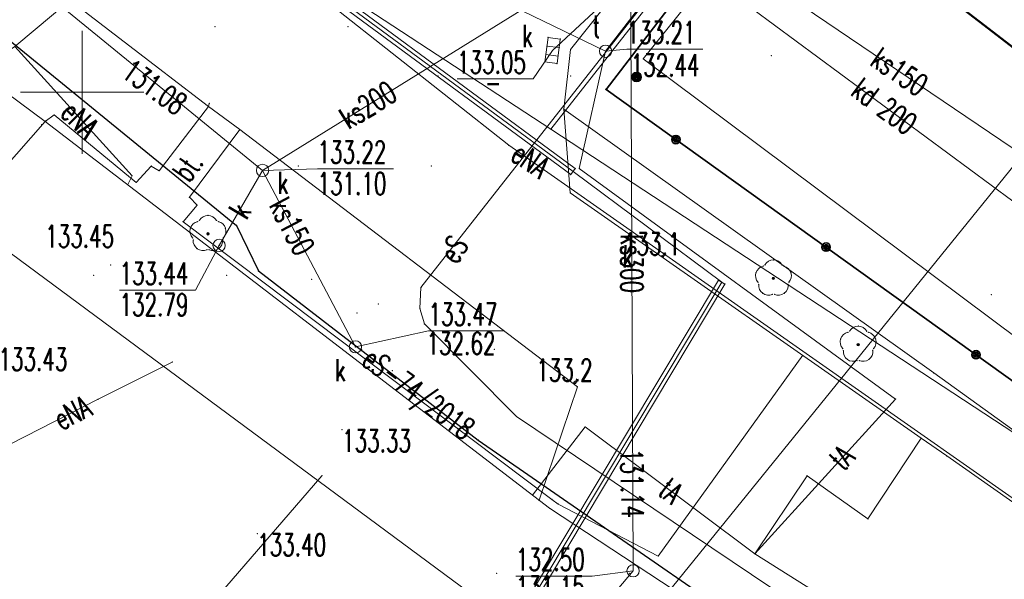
# Model space of a CAD drawing. Header units: metres. Extents: x 6429983 to 6430302, y 5950841 to 5951152.
# Tile 18 of 23: x 6430197 to 6430237, y 5950980 to 5951003. Entities that reach past the tile are written whole.
import ezdxf
from ezdxf.enums import TextEntityAlignment as Align

# ---------------------------------------------------------------- set-up
doc = ezdxf.new("R2010")
doc.units = ezdxf.units.M
doc.layers.get('0').update_dxf_attribs({"linetype": 'CONTINUOUS', "lineweight": 18})
for name, color, linetype, lineweight in [('BDOT500-KT-CR01-', 7, 'CONTINUOUS', 18), ('BDOT500-KT-KR01-', 7, 'CONTINUOUS', 18), ('BDOT500-KT-OK05_01-', 7, 'CONTINUOUS', 35), ('BDOT500-OB-OP-02-01-', 96, 'CONTINUOUS', 18), ('BDOT500-RT-PW01-', 7, 'CONTINUOUS', 18), ('EGIB-D03-', 7, 'CONTINUOUS', 18), ('EGIB-KL-B-', 96, 'CONTINUOUS', 18), ('EGIB-KL-BR-RIVB-', 96, 'CONTINUOUS', 18), ('EGIB-KL-DR-', 96, 'CONTINUOUS', 18), ('EGIB-KL-R-RV-', 96, 'CONTINUOUS', 18), ('GESUT-SU-PC-', 212, 'CONTINUOUS', 18), ('GESUT-SU-PE-03-', 1, 'CONTINUOUS', 18), ('GESUT-SU-PE-04-', 1, 'CONTINUOUS', 18), ('GESUT-SU-PK-01-', 36, 'CONTINUOUS', 18), ('GESUT-SU-PK-05-', 36, 'CONTINUOUS', 18), ('GESUT-SU-PK-US05-', 36, 'CONTINUOUS', 18), ('GESUT-SU-PK-US22_01-', 36, 'CONTINUOUS', 18), ('GESUT-SU-PT-01-', 30, 'CONTINUOUS', 18), ('GESUT-SU-PT-OP03_17-', 30, 'CONTINUOUS', 18), ('GESUT-SU-PT-US22_01-', 30, 'CONTINUOUS', 18), ('GESUT-SU-PW-01-', 5, 'CONTINUOUS', 18), ('GESUT-SU-PW-US25-', 5, 'CONTINUOUS', 18), ('GESUT-SUP-EP-01-', 1, 'CONTINUOUS', 25), ('siatka', 7, 'CONTINUOUS', 18), ('wypelnienie skarpy', 7, 'CONTINUOUS', 18), ('zakres', 1, 'CONTINUOUS', 50)]:
    doc.layers.add(name, color=color, linetype=linetype, lineweight=lineweight)
doc.styles.get("Standard").update_dxf_attribs({"font": 'simplex.shx'})

msp = doc.modelspace()

# ---------------------------------------------------------------- linework, layer by layer
for p in [(6430198.359, 5950998.68), (6430201.154, 5950992.982), (6430209.32, 5950992.4), (6430212.03, 5950991.4), (6430211.16, 5950991.04), (6430212.6, 5950988.69), (6430210.559, 5950986.292), (6430207.111, 5950982.068)]:
    msp.add_point(p)
at = {"layer": 'BDOT500-KT-CR01-', "lineweight": 18, "flags": 128}
for points in [[(6430219.84, 5951001.74), (6430219.56, 5950999.32), (6430234.59, 5950988.6), (6430255.31, 5950973.67), (6430273.42, 5950960.63)], [(6430198.5, 5950998.82), (6430198.86, 5950999.08), (6430202.2, 5950996.34), (6430202.81, 5950997), (6430203.13, 5950996.81), (6430205.13, 5950999.43)], [(6430206.4, 5950998.49), (6430204.36, 5950995.74), (6430204.67, 5950995.41), (6430204.1, 5950994.74), (6430219.08, 5950983.46)], [(6430219.08, 5950983.46), (6430219.34, 5950983.27), (6430223.4, 5950981.16), (6430229.27, 5950989.32)], [(6430227.33, 5950981.25), (6430229.45, 5950984.42), (6430231.92, 5950982.67), (6430234.08, 5950985.95)], [(6430209.74, 5950984.42), (6430198.59, 5950971.51)], [(6430227.33, 5950981.25), (6430230.4, 5950979.32), (6430233.65, 5950977.03), (6430239.47, 5950973.5), (6430245.16, 5950970.22), (6430268.25, 5950955.74), (6430278.073, 5950949.266)]]:
    msp.add_lwpolyline(points, dxfattribs=at)
at = {"layer": 'BDOT500-KT-CR01-'}
for p in [(6430219.84, 5951001.74), (6430205.13, 5950999.43), (6430219.56, 5950999.32), (6430198.86, 5950999.08), (6430198.5, 5950998.82), (6430206.4, 5950998.49), (6430202.81, 5950997), (6430203.13, 5950996.81), (6430202.2, 5950996.34), (6430204.36, 5950995.74), (6430204.67, 5950995.41), (6430204.1, 5950994.74), (6430229.27, 5950989.32), (6430234.59, 5950988.6), (6430234.08, 5950985.95), (6430209.74, 5950984.42), (6430229.45, 5950984.42), (6430219.08, 5950983.46), (6430219.08, 5950983.46), (6430219.34, 5950983.27), (6430231.92, 5950982.67), (6430223.4, 5950981.16), (6430227.33, 5950981.25), (6430227.33, 5950981.25)]:
    msp.add_point(p, dxfattribs=at)
at = {"layer": 'BDOT500-KT-KR01-', "lineweight": 18, "flags": 128}
for points in [[(6430165.57, 5951026.08), (6430166.52, 5951027.1), (6430167.68, 5951027.35), (6430169.19, 5951026.89), (6430184.79, 5951015.03), (6430191.42, 5951009.95), (6430205.13, 5950999.43)], [(6430219.84, 5951001.74), (6430238.71, 5951025.44), (6430248.66, 5951018.01)], [(6430205.16, 5950999.55), (6430205.13, 5950999.43), (6430206.4, 5950998.49), (6430220.12, 5950988.03), (6430218.56, 5950983.43)], [(6430275.6, 5950961.15), (6430273.42, 5950960.63), (6430270.65, 5950960.62), (6430268.92, 5950961.57), (6430253.99, 5950971.99), (6430235.12, 5950985.23), (6430234.08, 5950985.95), (6430219.83, 5950995.92), (6430219.56, 5950999.32)]]:
    msp.add_lwpolyline(points, dxfattribs=at)
at = {"layer": 'BDOT500-KT-KR01-'}
for p in [(6430219.84, 5951001.74), (6430205.13, 5950999.43), (6430205.13, 5950999.43), (6430205.16, 5950999.55), (6430219.56, 5950999.32), (6430206.4, 5950998.49), (6430219.83, 5950995.92), (6430220.12, 5950988.03), (6430234.08, 5950985.95), (6430235.12, 5950985.23), (6430218.56, 5950983.43)]:
    msp.add_point(p, dxfattribs=at)
at = {"layer": 'BDOT500-KT-OK05_01-', "linetype": 'Continuous', "lineweight": 35, "flags": 128}
msp.add_lwpolyline([(6430228.12, 5951009.04), (6430221.28, 5951000.12), (6430275.6, 5950961.15), (6430284.48, 5950969.67)], dxfattribs=at)
at = {"layer": 'BDOT500-KT-OK05_01-', "lineweight": 35}
for centre, radius in [((6430224.12, 5950998.08), 0.17), ((6430224.12, 5950998.08), 0.1), ((6430224.12, 5950998.08), 0.05), ((6430230.22, 5950993.71), 0.17), ((6430230.22, 5950993.71), 0.1), ((6430230.22, 5950993.71), 0.05), ((6430236.31, 5950989.34), 0.17), ((6430236.31, 5950989.34), 0.1), ((6430236.31, 5950989.34), 0.05)]:
    msp.add_circle(centre, radius, dxfattribs=at)
at = {"layer": 'BDOT500-KT-OK05_01-'}
for p in [(6430221.28, 5951000.12), (6430198.5, 5950998.82), (6430224.12, 5950998.08), (6430224.12, 5950998.08), (6430224.12, 5950998.08), (6430230.22, 5950993.71), (6430230.22, 5950993.71), (6430230.22, 5950993.71), (6430236.31, 5950989.34), (6430236.31, 5950989.34), (6430236.31, 5950989.34)]:
    msp.add_point(p, dxfattribs=at)
at = {"layer": 'BDOT500-OB-OP-02-01-', "lineweight": 18}
for centre, radius in [((6430205.11, 5950994.25), 0.05), ((6430205.11, 5950994.25), 0.03), ((6430228.08, 5950992.44), 0.05), ((6430228.08, 5950992.44), 0.03), ((6430231.52, 5950989.75), 0.05), ((6430231.52, 5950989.75), 0.03)]:
    msp.add_circle(centre, radius, dxfattribs=at)
for centre, start, end in [((6430205.11, 5950994.6), 29, 150), ((6430204.78, 5950994.36), 102, 223), ((6430205.44, 5950994.36), 318, 77), ((6430204.91, 5950993.97), 175, 293), ((6430205.31, 5950993.97), 247, 6), ((6430227.75, 5950992.55), 102, 223), ((6430228.08, 5950992.79), 29, 150), ((6430228.41, 5950992.55), 318, 77), ((6430227.88, 5950992.16), 175, 293), ((6430228.28, 5950992.16), 247, 6), ((6430231.52, 5950990.1), 29, 150), ((6430231.19, 5950989.86), 102, 223), ((6430231.85, 5950989.86), 318, 77), ((6430231.32, 5950989.47), 175, 293), ((6430231.72, 5950989.47), 247, 6)]:
    msp.add_arc(centre, 0.4, start, end, dxfattribs=at)
at = {"layer": 'BDOT500-OB-OP-02-01-'}
for p in [(6430205.113, 5950995), (6430204.697, 5950994.751), (6430204.764, 5950994.8), (6430205.46, 5950994.794), (6430205.53, 5950994.75), (6430204.399, 5950994.48), (6430205.11, 5950994.25), (6430205.11, 5950994.25), (6430205.737, 5950994.092), (6430205.821, 5950994.48), (6430204.487, 5950994.087), (6430204.512, 5950994.005), (6430205.708, 5950994.012), (6430204.675, 5950993.646), (6430205.066, 5950993.602), (6430205.154, 5950993.602), (6430205.548, 5950993.648), (6430227.667, 5950992.941), (6430227.734, 5950992.99), (6430228.083, 5950993.19), (6430228.43, 5950992.984), (6430228.5, 5950992.94), (6430227.369, 5950992.67), (6430228.791, 5950992.67), (6430227.457, 5950992.277), (6430227.482, 5950992.195), (6430228.08, 5950992.44), (6430228.08, 5950992.44), (6430228.678, 5950992.202), (6430228.707, 5950992.282), (6430227.645, 5950991.836), (6430228.036, 5950991.792), (6430228.124, 5950991.792), (6430228.518, 5950991.838), (6430231.523, 5950990.5), (6430231.107, 5950990.251), (6430231.174, 5950990.3), (6430231.87, 5950990.294), (6430231.94, 5950990.25), (6430230.809, 5950989.98), (6430231.52, 5950989.75), (6430231.52, 5950989.75), (6430232.231, 5950989.98), (6430230.897, 5950989.587), (6430230.922, 5950989.505), (6430232.118, 5950989.512), (6430232.147, 5950989.592), (6430231.085, 5950989.146), (6430231.476, 5950989.102), (6430231.564, 5950989.102), (6430231.958, 5950989.148)]:
    msp.add_point(p, dxfattribs=at)
at = {"layer": 'BDOT500-RT-PW01-', "lineweight": 18}
for centre in [(6430223.58, 5950993.34), (6430220.02, 5950988.21)]:
    msp.add_circle(centre, 0.05, dxfattribs=at)
at = {"layer": 'BDOT500-RT-PW01-'}
for p in [(6430223.58, 5950993.34), (6430220.02, 5950988.21)]:
    msp.add_point(p, dxfattribs=at)
at = {"layer": 'EGIB-D03-', "linetype": 'Continuous', "lineweight": 18, "flags": 128}
for points in [[(6430276.065, 5950947.142), (6430267.44, 5950952.44), (6430258.89, 5950957.7), (6430247.2, 5950964.89), (6430236.78, 5950971.3), (6430230.57, 5950975.48), (6430218.99, 5950983.1), (6430198.5, 5950998.82), (6430186.81, 5951007.51), (6430140.63, 5951050.42), (6430189.65, 5951077.09), (6430178.19, 5951055.25), (6430178.51, 5951040.17), (6430182.15, 5951033.07), (6430184.31, 5951028.33), (6430192.97, 5951019.24), (6430198.29, 5951014.83), (6430211.56, 5951003.39), (6430219.04, 5950998.5), (6430268.89, 5950965.8), (6430277.56, 5950960.84), (6430284.713, 5950956.292)], [(6430253.542, 5951034.684), (6430244.51, 5951030.95), (6430219.04, 5950998.5), (6430211.56, 5951003.39), (6430232.22, 5951027.68), (6430250.093, 5951040.907)], [(6430271.874, 5950986.706), (6430268.25, 5950981.95), (6430284.48, 5950969.67), (6430277.56, 5950960.84), (6430268.89, 5950965.8), (6430219.04, 5950998.5), (6430244.51, 5951030.95), (6430253.542, 5951034.684)]]:
    msp.add_lwpolyline(points, dxfattribs=at)
for points in [[(6430140.63, 5951050.42), (6430186.81, 5951007.51), (6430198.5, 5950998.82), (6430195.09, 5950994.94), (6430224.84, 5950972.94), (6430230.57, 5950975.48), (6430236.78, 5950971.3), (6430230.66, 5950962.69), (6430173.63, 5950917.1), (6430152.54, 5950900.58), (6430136.47, 5950888.51), (6430113.43, 5950935.96), (6430100.43, 5950962.72), (6430089.8, 5950957.42), (6430080.04, 5950972.84), (6430066.15, 5950994.81), (6430109.39, 5951026.78)], [(6430230.57, 5950975.48), (6430224.84, 5950972.94), (6430195.09, 5950994.94), (6430198.5, 5950998.82), (6430218.99, 5950983.1)]]:
    msp.add_lwpolyline(points, close=True, dxfattribs=at)
at = {"layer": 'EGIB-D03-'}
for p in [(6430198.5, 5950998.82), (6430198.5, 5950998.82), (6430198.5, 5950998.82), (6430198.5, 5950998.82), (6430198.5, 5950998.82), (6430198.5, 5950998.82), (6430219.04, 5950998.5), (6430219.04, 5950998.5), (6430219.04, 5950998.5), (6430219.04, 5950998.5), (6430219.04, 5950998.5), (6430219.04, 5950998.5), (6430218.99, 5950983.1), (6430218.99, 5950983.1), (6430218.99, 5950983.1), (6430218.99, 5950983.1)]:
    msp.add_point(p, dxfattribs=at)
at = {"layer": 'EGIB-KL-B-', "lineweight": 18, "flags": 128}
msp.add_lwpolyline([(6430271.874, 5950986.706), (6430268.25, 5950981.95), (6430284.48, 5950969.67), (6430277.56, 5950960.84), (6430268.89, 5950965.8), (6430219.04, 5950998.5), (6430244.51, 5951030.95), (6430253.542, 5951034.684)], dxfattribs=at)
at = {"layer": 'EGIB-KL-B-'}
msp.add_point((6430219.04, 5950998.5), dxfattribs=at)
at = {"layer": 'EGIB-KL-BR-RIVB-', "lineweight": 18, "flags": 128}
for points in [[(6430124.17, 5951005.03), (6430142.9, 5951022.68), (6430126.59, 5951039.8), (6430140.63, 5951050.42), (6430153.92, 5951038.07), (6430186.81, 5951007.51), (6430198.5, 5950998.82), (6430195.09, 5950994.94), (6430224.84, 5950972.94), (6430230.57, 5950975.48), (6430236.78, 5950971.3), (6430230.66, 5950962.69), (6430173.63, 5950917.1), (6430152.54, 5950900.58), (6430136.47, 5950888.51), (6430113.43, 5950935.96), (6430100.43, 5950962.72), (6430089.8, 5950957.42), (6430081.6, 5950970.38), (6430119.07, 5950997.19)], [(6430218.99, 5950983.1), (6430230.57, 5950975.48), (6430224.84, 5950972.94), (6430195.09, 5950994.94), (6430198.5, 5950998.82)]]:
    msp.add_lwpolyline(points, close=True, dxfattribs=at)
at = {"layer": 'EGIB-KL-BR-RIVB-'}
for p in [(6430198.5, 5950998.82), (6430198.5, 5950998.82), (6430218.99, 5950983.1)]:
    msp.add_point(p, dxfattribs=at)
at = {"layer": 'EGIB-KL-DR-', "lineweight": 18, "flags": 128}
msp.add_lwpolyline([(6430276.065, 5950947.142), (6430267.44, 5950952.44), (6430258.89, 5950957.7), (6430247.2, 5950964.89), (6430236.78, 5950971.3), (6430230.57, 5950975.48), (6430218.99, 5950983.1), (6430198.5, 5950998.82), (6430186.81, 5951007.51), (6430153.92, 5951038.07), (6430140.63, 5951050.42), (6430189.65, 5951077.09), (6430178.19, 5951055.25), (6430178.51, 5951040.17), (6430182.15, 5951033.07), (6430184.31, 5951028.33), (6430192.97, 5951019.24), (6430198.29, 5951014.83), (6430211.56, 5951003.39), (6430219.04, 5950998.5), (6430268.89, 5950965.8), (6430277.56, 5950960.84), (6430284.713, 5950956.292)], dxfattribs=at)
at = {"layer": 'EGIB-KL-DR-'}
for p in [(6430198.5, 5950998.82), (6430219.04, 5950998.5), (6430218.99, 5950983.1)]:
    msp.add_point(p, dxfattribs=at)
at = {"layer": 'EGIB-KL-R-RV-', "lineweight": 18, "flags": 128}
msp.add_lwpolyline([(6430253.542, 5951034.684), (6430244.51, 5951030.95), (6430219.04, 5950998.5), (6430211.56, 5951003.39), (6430232.22, 5951027.68), (6430250.093, 5951040.907)], dxfattribs=at)
at = {"layer": 'EGIB-KL-R-RV-'}
msp.add_point((6430219.04, 5950998.5), dxfattribs=at)
at = {"layer": 'GESUT-SU-PC-', "linetype": 'Continuous', "lineweight": 18, "flags": 128}
msp.add_lwpolyline([(6430195.27, 5950976.54), (6430210.33, 5950963.06), (6430240.23, 5950999.96)], dxfattribs=at)
at = {"layer": 'GESUT-SU-PE-03-', "linetype": 'Continuous', "lineweight": 18, "flags": 128}
msp.add_lwpolyline([(6430277.169, 5950948.31), (6430268.7, 5950953.83), (6430247.29, 5950967.17), (6430237.52, 5950973.46), (6430217.64, 5950986.83), (6430213.9, 5950990.59), (6430213.72, 5950991.22), (6430213.76, 5950992.07), (6430237.72, 5951022.59), (6430244.39, 5951031.11), (6430252.602, 5951036.38)], dxfattribs=at)
at = {"layer": 'GESUT-SU-PE-03-'}
for p in [(6430213.76, 5950992.07), (6430213.72, 5950991.22), (6430213.9, 5950990.59), (6430217.64, 5950986.83)]:
    msp.add_point(p, dxfattribs=at)
at = {"layer": 'GESUT-SU-PE-04-', "linetype": 'Continuous', "lineweight": 18, "flags": 128}
for points in [[(6430183.83, 5950993.29), (6430196.78, 5951001.52), (6430197.26, 5951001.86), (6430203.3, 5951006.92), (6430207.26, 5951004.72), (6430212.53, 5951010.18), (6430217.58, 5951006.15), (6430221.32, 5951010.39), (6430224.46, 5951007.71)], [(6430282.603, 5950954.059), (6430279.59, 5950955.72), (6430270.69, 5950960.6), (6430252.39, 5950973.29), (6430217.33, 5950997.85), (6430207.85, 5951005.34)], [(6430201.85, 5950996.25), (6430202.03, 5950996.61), (6430197.26, 5951001.86)], [(6430189.37, 5950985.18), (6430195.9, 5950985.11), (6430200.65, 5950987.53), (6430203.66, 5950989.04)]]:
    msp.add_lwpolyline(points, dxfattribs=at)
at = {"layer": 'GESUT-SU-PE-04-'}
for p in [(6430217.33, 5950997.85), (6430202.03, 5950996.61), (6430201.85, 5950996.25), (6430203.66, 5950989.04), (6430200.65, 5950987.53)]:
    msp.add_point(p, dxfattribs=at)
at = {"layer": 'GESUT-SU-PK-01-', "linetype": 'Continuous', "lineweight": 18, "flags": 128}
for points in [[(6430254.04, 5950983.18), (6430242.2, 5950992.33), (6430223.72, 5951005.99), (6430228.12, 5951009.04)], [(6430223.72, 5951005.99), (6430219.11, 5951001.7)]]:
    msp.add_lwpolyline(points, dxfattribs=at)
at = {"layer": 'GESUT-SU-PK-01-', "linetype": 'Continuous', "lineweight": 13, "flags": 128}
msp.add_lwpolyline([(6430215.228, 5951000.545), (6430218.322, 5951000.545), (6430219.11, 5951001.7)], dxfattribs=at)
at = {"layer": 'GESUT-SU-PK-01-'}
for p in [(6430219.11, 5951001.7), (6430214.45, 5951000.66), (6430219.85, 5951000.66)]:
    msp.add_point(p, dxfattribs=at)
at = {"layer": 'GESUT-SU-PK-05-', "linetype": 'Continuous', "lineweight": 18, "flags": 128}
for points in [[(6430162.84, 5951033.94), (6430178.53, 5951020.33), (6430207.33, 5950996.83), (6430222.27, 5951006.1), (6430227.86, 5951004.46), (6430230.35, 5951007.37)], [(6430222.27, 5951006.1), (6430222.38, 5950980.56)], [(6430227.86, 5951004.46), (6430239.7, 5950996.44)], [(6430207.33, 5950996.83), (6430205.56, 5950993.78)], [(6430207.33, 5950996.83), (6430211.1, 5950989.66)], [(6430222.38, 5950980.56), (6430207.17, 5950962.48), (6430208.04, 5950958.57)]]:
    msp.add_lwpolyline(points, dxfattribs=at)
at = {"layer": 'GESUT-SU-PK-05-', "linetype": 'Continuous', "lineweight": 13, "flags": 128}
for points in [[(6430212.652, 5950996.895), (6430209.558, 5950996.895), (6430207.33, 5950996.83)], [(6430201.52, 5950991.965), (6430204.607, 5950991.965), (6430205.56, 5950993.78)], [(6430217.157, 5950990.305), (6430214.07, 5950990.305), (6430211.1, 5950989.66)], [(6430217.618, 5950980.345), (6430220.712, 5950980.345), (6430222.38, 5950980.56)]]:
    msp.add_lwpolyline(points, dxfattribs=at)
at = {"layer": 'GESUT-SU-PK-05-'}
for p in [(6430208.78, 5950997.01), (6430214.18, 5950997.01), (6430207.33, 5950996.83), (6430207.33, 5950996.83), (6430207.33, 5950996.83), (6430205.56, 5950993.78), (6430200.47, 5950992.57), (6430205.87, 5950992.57), (6430211.1, 5950989.66), (6430211.35, 5950989.56), (6430216.75, 5950989.56), (6430222.38, 5950980.56), (6430222.38, 5950980.56), (6430216.84, 5950980.46), (6430222.24, 5950980.46)]:
    msp.add_point(p, dxfattribs=at)
at = {"layer": 'GESUT-SU-PK-US05-', "linetype": 'Continuous', "lineweight": 18, "flags": 128}
for points in [[(6430218.93, 5951002.23), (6430218.8, 5951001.24)], [(6430219.42, 5951002.16), (6430218.93, 5951002.23)], [(6430219.42, 5951002.16), (6430219.29, 5951001.17)], [(6430218.88, 5951001.88), (6430219.38, 5951001.82)], [(6430219.33, 5951001.47), (6430218.84, 5951001.53)], [(6430219.29, 5951001.17), (6430218.8, 5951001.24)]]:
    msp.add_lwpolyline(points, dxfattribs=at)
at = {"layer": 'GESUT-SU-PK-US05-'}
for p in [(6430218.93, 5951002.23), (6430218.93, 5951002.23), (6430219.42, 5951002.16), (6430219.42, 5951002.16), (6430218.88, 5951001.88), (6430219.38, 5951001.82), (6430218.84, 5951001.53), (6430219.33, 5951001.47), (6430218.8, 5951001.24), (6430218.8, 5951001.24), (6430219.29, 5951001.17), (6430219.29, 5951001.17), (6430236.93, 5950991.78)]:
    msp.add_point(p, dxfattribs=at)
at = {"layer": 'GESUT-SU-PK-US22_01-', "lineweight": 18}
for centre in [(6430207.33, 5950996.83), (6430205.56, 5950993.78), (6430211.1, 5950989.66), (6430222.38, 5950980.56)]:
    msp.add_circle(centre, 0.25, dxfattribs=at)
at = {"layer": 'GESUT-SU-PK-US22_01-'}
for p in [(6430207.33, 5950996.83), (6430205.56, 5950993.78), (6430211.1, 5950989.66), (6430222.38, 5950980.56)]:
    msp.add_point(p, dxfattribs=at)
at = {"layer": 'GESUT-SU-PT-01-', "linetype": 'Continuous', "lineweight": 18, "flags": 128}
for points in [[(6430161.74, 5950918.96), (6430162.34, 5950918.54), (6430167.67, 5950913.71), (6430209.79, 5950946.77), (6430200.24, 5950957.73), (6430203.34, 5950961.46), (6430208.41, 5950967.55), (6430217.44, 5950978.01), (6430225.98, 5950992.29), (6430219.94, 5950996.78), (6430210.97, 5951003.39), (6430209.6, 5951004.65), (6430206.66, 5951007.23), (6430183.78, 5951023.85), (6430180.49, 5951026.18), (6430178.87, 5951032.1), (6430168.18, 5951042.31), (6430156.98, 5951053.24), (6430154.39, 5951055.42)], [(6430214.1, 5951005.15), (6430221.26, 5951001.67), (6430230.45, 5951013.56), (6430231.39, 5951012.8)], [(6430221.26, 5951001.67), (6430220.19, 5950996.91), (6430233.04, 5950987.54), (6430227.33, 5950981.25), (6430220.43, 5950986.41), (6430218.3, 5950983.63)]]:
    msp.add_lwpolyline(points, dxfattribs=at)
at = {"layer": 'GESUT-SU-PT-01-'}
for p in [(6430221.26, 5951001.67), (6430221.26, 5951001.67), (6430220.19, 5950996.91), (6430219.94, 5950996.78), (6430225.98, 5950992.29), (6430233.04, 5950987.54), (6430220.43, 5950986.41), (6430218.3, 5950983.63), (6430227.33, 5950981.25)]:
    msp.add_point(p, dxfattribs=at)
at = {"layer": 'GESUT-SU-PT-OP03_17-', "linetype": 'Continuous', "lineweight": 18, "flags": 128}
for points in [[(6430220.03, 5950996.9), (6430211.06, 5951003.51)], [(6430219.85, 5950996.66), (6430210.88, 5951003.27)], [(6430219.85, 5950996.66), (6430220.03, 5950996.9)], [(6430217.31, 5950978.09), (6430225.85, 5950992.37)], [(6430217.57, 5950977.93), (6430226.11, 5950992.21)], [(6430225.85, 5950992.37), (6430226.11, 5950992.21)]]:
    msp.add_lwpolyline(points, dxfattribs=at)
at = {"layer": 'GESUT-SU-PT-OP03_17-'}
for p in [(6430220.03, 5950996.9), (6430220.03, 5950996.9), (6430219.85, 5950996.66), (6430219.85, 5950996.66), (6430225.85, 5950992.37), (6430225.85, 5950992.37), (6430226.11, 5950992.21), (6430226.11, 5950992.21)]:
    msp.add_point(p, dxfattribs=at)
at = {"layer": 'GESUT-SU-PT-US22_01-', "linetype": 'Continuous', "lineweight": 13, "flags": 128}
msp.add_lwpolyline([(6430225.214, 5951001.755), (6430222.12, 5951001.755), (6430221.26, 5951001.67)], dxfattribs=at)
at = {"layer": 'GESUT-SU-PT-US22_01-', "lineweight": 18}
msp.add_circle((6430221.26, 5951001.67), 0.25, dxfattribs=at)
at = {"layer": 'GESUT-SU-PT-US22_01-'}
for p in [(6430205.4, 5951002.66), (6430210.8, 5951002.66), (6430221.26, 5951001.67), (6430222.59, 5951001.49), (6430227.99, 5951001.49)]:
    msp.add_point(p, dxfattribs=at)
at = {"layer": 'GESUT-SU-PW-01-', "linetype": 'Continuous', "lineweight": 18, "flags": 128}
msp.add_lwpolyline([(6430257.01, 5950975.79), (6430222.79, 5951001.36), (6430228.65, 5951008.65)], dxfattribs=at)
at = {"layer": 'GESUT-SU-PW-01-'}
msp.add_point((6430222.79, 5951001.36), dxfattribs=at)
at = {"layer": 'GESUT-SU-PW-US25-', "lineweight": 18}
for radius in [0.2, 0.18, 0.15, 0.13, 0.1, 0.08, 0.05, 0.03]:
    msp.add_circle((6430222.52, 5951000.62), radius, dxfattribs=at)
at = {"layer": 'GESUT-SU-PW-US25-'}
msp.add_point((6430222.52, 5951000.62), dxfattribs=at)
msp.add_point((6430222.52, 5951000.62), dxfattribs=at)
msp.add_point((6430222.52, 5951000.62), dxfattribs=at)
msp.add_point((6430222.52, 5951000.62), dxfattribs=at)
msp.add_point((6430222.52, 5951000.62), dxfattribs=at)
msp.add_point((6430222.52, 5951000.62), dxfattribs=at)
msp.add_point((6430222.52, 5951000.62), dxfattribs=at)
msp.add_point((6430222.52, 5951000.62), dxfattribs=at)
at = {"layer": 'GESUT-SUP-EP-01-', "lineweight": 25, "flags": 128}
msp.add_lwpolyline([(6430196.426, 5951093.713), (6430188.29, 5951075.38), (6430179.48, 5951058.93), (6430167.99, 5951053.51), (6430155.93, 5951036.9), (6430170.79, 5951023.92), (6430186.38, 5951010.83), (6430206.27, 5950994.59), (6430207.16, 5950992.75), (6430216.08, 5950985.87), (6430231.84, 5950974.98), (6430275.55, 5950947.83), (6430276.292, 5950947.382)], dxfattribs=at)
at = {"layer": 'GESUT-SUP-EP-01-'}
for p in [(6430206.27, 5950994.59), (6430207.16, 5950992.75), (6430216.08, 5950985.87)]:
    msp.add_point(p, dxfattribs=at)
at = {"layer": 'siatka', "color": 7, "linetype": 'Continuous', "lineweight": 13, "flags": 128}
for points in [[(6430200, 5950997.5), (6430200, 5951002.5)], [(6430197.5, 5951000), (6430202.5, 5951000)]]:
    msp.add_lwpolyline(points, dxfattribs=at)
at = {"layer": 'zakres', "lineweight": 50, "flags": 128}
msp.add_lwpolyline([(6430041, 5950994.6), (6430050.861, 5951004.14), (6430164.541, 5951091.89), (6430190.8, 5951065.9), (6430193.4, 5951043.2), (6430213.25, 5951020.73), (6430240.23, 5950999.96), (6430279.1, 5950966.7), (6430239.4, 5950934.2), (6430190.3, 5950903.9), (6430153, 5950886.1), (6430128, 5950869.7), (6430121.5, 5950865.8), (6430105.6, 5950898.2), (6430088, 5950933.3)], close=True, dxfattribs=at)

# ---------------------------------------------------------------- texts
at = {"layer": 'BDOT500-KT-CR01-', "lineweight": 18, "width": 0.66}
msp.add_text('bt.', height=0.9, rotation=54.4, dxfattribs=at).set_placement((6430203.617, 5950996.814), align=Align.TOP_LEFT)
at = {"layer": 'BDOT500-RT-PW01-', "lineweight": 18, "width": 0.66}
for s, p in [('133.1', (6430222.007, 5950994.29)), ('133.2', (6430218.447, 5950989.16))]:
    msp.add_text(s, height=0.9, dxfattribs=at).set_placement(p, align=Align.TOP_LEFT)
at = {"layer": 'GESUT-SU-PE-03-', "lineweight": 18, "width": 0.66}
msp.add_text('eS', height=0.9, rotation=57.4, dxfattribs=at).set_placement((6430214.447, 5950993.454), align=Align.TOP_LEFT)
at = {"layer": 'GESUT-SU-PE-04-', "lineweight": 18, "width": 0.66}
for rotation, p in [(-45, (6430199.703, 5950999.733)), (-34.6, (6430217.858, 5950998.034)), (26.9, (6430198.746, 5950987.048))]:
    msp.add_text('eNA', height=0.9, rotation=rotation, dxfattribs=at).set_placement(p, align=Align.TOP_LEFT)
at = {"layer": 'GESUT-SU-PK-01-', "lineweight": 18, "width": 0.66}
for s, p in [('k', (6430217.875, 5951002.74)), ('133.05', (6430215.228, 5951001.67)), ('-', (6430216.36, 5951000.85))]:
    msp.add_text(s, height=0.9, dxfattribs=at).set_placement(p, align=Align.TOP_LEFT)
at = {"layer": 'GESUT-SU-PK-05-', "lineweight": 18, "width": 0.66}
for s, rotation, p in [('ks150', -34.1, (6430232.463, 5951001.883)), ('131.08', -35.4, (6430202.063, 5951001.39)), ('ks200', 31.9, (6430210.358, 5950999.237)), ('ks150', -62.3, (6430208.368, 5950995.824)), ('k', 59.5, (6430205.903, 5950995.247)), ('ks300', -89.8, (6430222.775, 5950994.239)), ('k', -0.9, (6430221.963, 5950993.785)), ('131.14', -88.8, (6430222.761, 5950985.521))]:
    msp.add_text(s, height=0.9, rotation=rotation, dxfattribs=at).set_placement(p, align=Align.TOP_LEFT)
for s, p in [('133.22', (6430209.558, 5950998.02)), ('k', (6430207.945, 5950996.77)), ('131.10', (6430209.56, 5950996.74)), ('133.44', (6430201.52, 5950993.09)), ('132.79', (6430201.52, 5950991.82)), ('133.47', (6430214.07, 5950991.43)), ('132.62', (6430213.99, 5950990.25)), ('k', (6430210.27, 5950989.16)), ('132.50', (6430217.618, 5950981.47)), ('131.15', (6430217.618, 5950980.35))]:
    msp.add_text(s, height=0.9, dxfattribs=at).set_placement(p, align=Align.TOP_LEFT)
at = {"layer": 'GESUT-SU-PK-US05-', "lineweight": 18, "width": 0.66}
msp.add_text('kd 200', height=0.9, rotation=-36.5, dxfattribs=at).set_placement((6430231.709, 5951000.643), align=Align.TOP_LEFT)
at = {"layer": 'GESUT-SU-PT-01-', "lineweight": 18, "width": 0.66}
for rotation, p in [(46.5, (6430230.265, 5950985.188)), (-38.1, (6430223.89, 5950984.401))]:
    msp.add_text('tA', height=0.9, rotation=rotation, dxfattribs=at).set_placement(p, align=Align.TOP_LEFT)
at = {"layer": 'GESUT-SU-PT-US22_01-', "lineweight": 18, "width": 0.66}
for s, p in [('t', (6430220.74, 5951003.12)), ('133.21', (6430222.12, 5951002.88)), ('132.44', (6430222.28, 5951001.55))]:
    msp.add_text(s, height=0.9, dxfattribs=at).set_placement(p, align=Align.TOP_LEFT)
at = {"layer": 'GESUT-SUP-EP-01-', "lineweight": 18, "width": 0.66}
msp.add_text('eS-74/2018', height=0.9, rotation=-36.8, dxfattribs=at).set_placement((6430211.838, 5950989.697), align=Align.TOP_LEFT)
at = {"layer": 'wypelnienie skarpy', "lineweight": 18, "width": 0.66}
for s, p in [('133.45', (6430198.5, 5950994.6)), ('133.43', (6430196.6, 5950989.6)), ('133.33', (6430210.559, 5950986.292)), ('133.40', (6430207.111, 5950982.068))]:
    msp.add_text(s, height=0.9, dxfattribs=at).set_placement(p, align=Align.TOP_LEFT)

doc.saveas('drawing.dxf')
